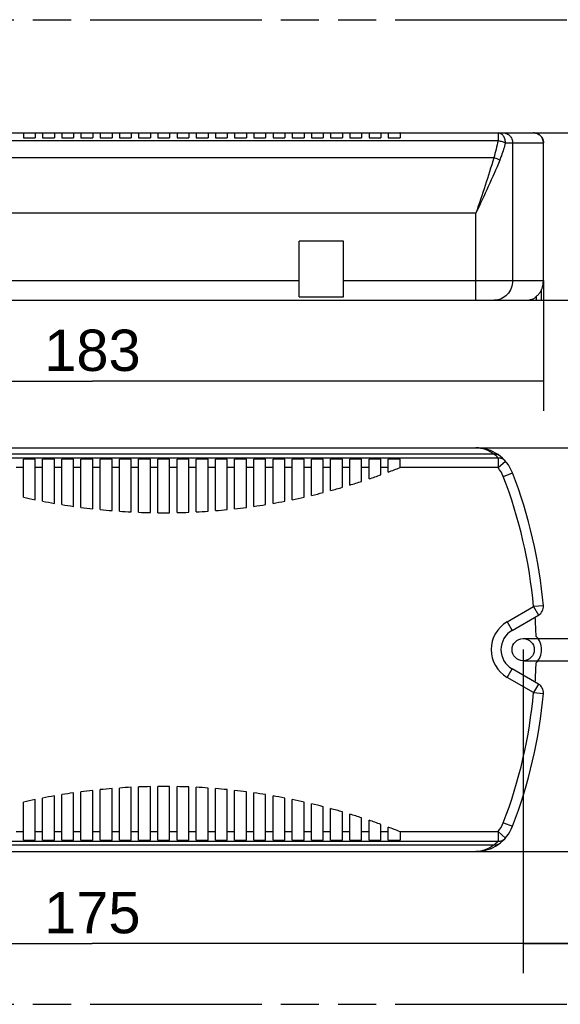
# Model space of a CAD drawing. Header units: millimetres. Extents: x 0 to 210, y 0 to 297.
# Tile 4 of 11: x 78 to 105, y 133 to 183. Entities that reach past the tile are written whole.
import ezdxf
from ezdxf.enums import TextEntityAlignment as Align

# ---------------------------------------------------------------- set-up
doc = ezdxf.new("R2010")
doc.units = ezdxf.units.MM
doc.header["$LTSCALE"] = 19.36
doc.linetypes.add('PHANTOM', pattern=[0.8, 0.45, -0.05, 0.1, -0.05, 0.1, -0.05])
doc.layers.get('0').update_dxf_attribs({"linetype": 'CONTINUOUS'})
for name, color, linetype in [('DEFAULT_3', 7, 'PHANTOM'), ('Z_AXIS', 7, 'CONTINUOUS'), ('Z_DIM_3D', 7, 'CONTINUOUS')]:
    doc.layers.add(name, color=color, linetype=linetype)
doc.styles.add('TEXTSTYLE_3', font='helveticaneueltw1g-ltcn.otf')
doc.styles.add('TEXTSTYLE_4', font='gdt', dxfattribs={"width": 0.7})
doc.dimstyles.new('DIMSTYLE_1', dxfattribs={"dimtxt": 2.1, "dimasz": 3.5, "dimexe": 1.5, "dimexo": 0, "dimgap": 0.525, "dimtad": 1, "dimdec": 1, "dimlfac": 4, "dimdsep": 46, "dimtxsty": 'TEXTSTYLE_3', "dimcen": 0.09, "dimclrt": 5, "dimadec": 0, "dimazin": 0, "dimtp": 0.1, "dimtm": 0.1, "dimtfac": 1, "dimtdec": 1, "dimtofl": 0, "dimtmove": 0, "dimatfit": 3, "dimfxl": 0, "dimtolj": 1, "dimarcsym": 0})
doc.dimstyles.new('DIMSTYLE_2', dxfattribs={"dimtxt": 2.1, "dimasz": 3.5, "dimexe": 1.5, "dimexo": 0, "dimgap": 0.525, "dimtad": 1, "dimdec": 1, "dimlfac": 4, "dimdsep": 46, "dimtxsty": 'TEXTSTYLE_3', "dimcen": 0.09, "dimclrt": 5, "dimadec": 0, "dimazin": 0, "dimtp": 0.3, "dimtm": 0.3, "dimtfac": 1, "dimtdec": 1, "dimtofl": 0, "dimtmove": 0, "dimatfit": 3, "dimfxl": 0, "dimtolj": 1, "dimarcsym": 0})
doc.dimstyles.new('DIMSTYLE_3', dxfattribs={"dimtxt": 2.1, "dimasz": 3.5, "dimexe": 1.5, "dimexo": 0, "dimgap": 0.525, "dimtad": 1, "dimdec": 1, "dimlfac": 4, "dimdsep": 46, "dimtxsty": 'TEXTSTYLE_3', "dimcen": 0.09, "dimclrt": 5, "dimadec": 0, "dimazin": 0, "dimtp": 0.5, "dimtm": 0.5, "dimtfac": 1, "dimtdec": 1, "dimtofl": 0, "dimtmove": 0, "dimatfit": 3, "dimfxl": 0, "dimtolj": 1, "dimarcsym": 0})
doc.dimstyles.new('DIMSTYLE_4', dxfattribs={"dimtxt": 2.1, "dimasz": 3.5, "dimexe": 1.5, "dimexo": 0, "dimgap": 0.525, "dimtad": 1, "dimdec": 0, "dimlfac": 4, "dimdsep": 46, "dimtxsty": 'TEXTSTYLE_3', "dimcen": 0.09, "dimclrt": 5, "dimadec": 0, "dimazin": 0, "dimtp": 0.5, "dimtm": 0.5, "dimtfac": 1, "dimtdec": 0, "dimtofl": 0, "dimtmove": 0, "dimatfit": 3, "dimfxl": 0, "dimtolj": 1, "dimarcsym": 0})

# ---------------------------------------------------------------- blocks, each defined once
blk = doc.blocks.new('*D2')
at = {"layer": 'Z_DIM_3D', "color": 2, "linetype": 'Continuous'}
for p, q in [((101.813, 176.93), (113.417, 176.93)), ((111.917, 176.93), (111.917, 172.68)), ((111.917, 168.43), (111.917, 172.68)), ((100.69, 168.43), (113.417, 168.43))]:
    blk.add_line(p, q, dxfattribs=at)
at = {"layer": 'Z_DIM_3D', "color": 5, "linetype": 'Continuous', "style": 'TEXTSTYLE_3'}
blk.add_text('34', height=2.1, rotation=90, dxfattribs=at).set_placement((111.392, 172.573), align=Align.CENTER)
blk = doc.blocks.new('_NONE')
blk = doc.blocks.new('*D3')
at = {"layer": 'Z_DIM_3D', "color": 2, "linetype": 'Continuous'}
for p, q in [((100.69, 160.942), (118.265, 160.942)), ((116.765, 160.942), (116.765, 150.692)), ((116.765, 140.442), (116.765, 150.692)), ((100.69, 140.442), (118.265, 140.442))]:
    blk.add_line(p, q, dxfattribs=at)
at = {"layer": 'Z_DIM_3D', "color": 5, "linetype": 'Continuous', "style": 'TEXTSTYLE_3'}
blk.add_text('82', height=2.1, rotation=90, dxfattribs=at).set_placement((116.24, 150.692), align=Align.CENTER)
blk = doc.blocks.new('*D4')
at = {"layer": 'Z_DIM_3D', "color": 2, "linetype": 'Continuous'}
for p, q in [((59.34, 150.692), (59.34, 134.262)), ((103.09, 150.692), (103.09, 134.262)), ((59.34, 135.762), (54.34, 135.762)), ((54.34, 135.762), (81.215, 135.762)), ((108.09, 135.762), (81.215, 135.762)), ((103.09, 135.762), (108.09, 135.762))]:
    blk.add_line(p, q, dxfattribs=at)
at = {"layer": 'Z_DIM_3D', "color": 5, "linetype": 'Continuous', "style": 'TEXTSTYLE_3'}
blk.add_text('175', height=2.1, dxfattribs=at).set_placement((81.215, 136.287), align=Align.CENTER)
blk = doc.blocks.new('*D5')
at = {"layer": 'Z_DIM_3D', "color": 2, "linetype": 'Continuous'}
for p, q in [((58.329, 169.43), (58.329, 162.817)), ((104.116, 169.43), (104.116, 162.817)), ((58.329, 164.317), (81.222, 164.317)), ((104.116, 164.317), (81.222, 164.317))]:
    blk.add_line(p, q, dxfattribs=at)
at = {"layer": 'Z_DIM_3D', "color": 5, "linetype": 'Continuous', "style": 'TEXTSTYLE_3'}
blk.add_text('183', height=2.1, dxfattribs=at).set_placement((81.222, 164.842), align=Align.CENTER)
blk = doc.blocks.new('*D6')
at = {"layer": 'Z_DIM_3D', "color": 2, "linetype": 'Continuous'}
for p, q in [((108.281, 150.692), (108.281, 159.008)), ((103.09, 151.255), (109.781, 151.255)), ((108.281, 151.255), (108.281, 150.692)), ((108.281, 150.13), (108.281, 150.692)), ((103.09, 150.13), (109.781, 150.13))]:
    blk.add_line(p, q, dxfattribs=at)
at = {"layer": 'Z_DIM_3D', "color": 5, "linetype": 'Continuous'}
for s, style, p in [('4.5', 'TEXTSTYLE_3', (107.756, 155.482)), ('n', 'TEXTSTYLE_4', (107.756, 152.682))]:
    blk.add_text(s, height=2.1, rotation=90, dxfattribs=dict(at, style=style)).set_placement(p)
blk = doc.blocks.new('*D7')
at = {"layer": 'Z_DIM_3D', "color": 2, "linetype": 'Continuous'}
for p, q in [((103.09, 150.692), (103.093, 150.692)), ((110.468, 150.692), (113.417, 150.692)), ((111.917, 150.692), (111.917, 145.567)), ((111.917, 140.442), (111.917, 145.567)), ((100.69, 140.442), (113.417, 140.442))]:
    blk.add_line(p, q, dxfattribs=at)
at = {"layer": 'Z_DIM_3D', "color": 5, "linetype": 'Continuous', "style": 'TEXTSTYLE_3'}
blk.add_text('41', height=2.1, rotation=90, dxfattribs=at).set_placement((111.392, 145.567), align=Align.CENTER)

msp = doc.modelspace()

# ---------------------------------------------------------------- linework, layer by layer
at = {"color": 9, "linetype": 'Continuous'}
for p, q in [((66.532, 176.543), (101.814, 176.543)), ((101.813, 176.93), (101.813, 176.543)), ((102.19, 176.43), (104.118, 176.43)), ((102.549, 176.43), (102.549, 169.43)), ((104.116, 169.43), (104.116, 176.43)), ((100.69, 168.43), (100.69, 172.853)), ((72.09, 169.43), (91.715, 169.43)), ((93.965, 169.43), (104.118, 169.43)), ((101.814, 160.419), (66.532, 160.419)), ((101.813, 160.419), (101.813, 159.932)), ((101.813, 159.932), (102.19, 160.261)), ((102.083, 159.486), (102.549, 159.665)), ((102.276, 152.101), (103.617, 152.876)), ((104.116, 152.92), (103.618, 152.876)), ((103.618, 152.876), (103.868, 152.443)), ((102.276, 152.101), (102.526, 151.668)), ((102.276, 149.283), (102.526, 149.716)), ((103.617, 148.509), (102.276, 149.283)), ((103.868, 148.942), (103.618, 148.509)), ((103.618, 148.509), (104.116, 148.464)), ((102.083, 141.899), (102.549, 141.719)), ((102.19, 141.123), (101.813, 141.452)), ((101.813, 141.452), (101.813, 140.965)), ((66.532, 140.965), (101.814, 140.965))]:
    msp.add_line(p, q, dxfattribs=at)
at = {"color": 7, "linetype": 'Continuous'}
for p, q in [((101.813, 176.93), (103.617, 176.93)), ((104.118, 169.43), (104.118, 176.43)), ((93.965, 171.43), (91.715, 171.43)), ((91.715, 168.604), (91.715, 171.43)), ((93.965, 168.604), (93.965, 171.43)), ((104.086, 169.18), (104.102, 169.251)), ((104.101, 169.249), (104.112, 169.327)), ((104.112, 169.324), (104.117, 169.404)), ((104.117, 169.4), (104.118, 169.43)), ((91.715, 168.604), (93.965, 168.604)), ((60.814, 168.43), (101.616, 168.43)), ((102.526, 151.668), (103.868, 152.443)), ((103.868, 148.942), (102.526, 149.716))]:
    msp.add_line(p, q, dxfattribs=at)
for centre, radius, start, end in [((103.618, 176.43), 0.5, 0, 90), ((100.69, 158.95), 1.992, 21.0339, 90), ((79.215, 150.692), 25, 5.113, 21.0339), ((103.618, 152.876), 0.5, 300, 5.113), ((103.09, 150.692), 1.127, 120, 240), ((103.618, 148.509), 0.5, 354.887, 60), ((79.215, 150.692), 25, 338.9661, 354.887), ((100.69, 142.434), 1.992, 270, 338.9661)]:
    msp.add_arc(centre, radius, start, end, dxfattribs=at)
at = {"color": 9, "linetype": 'Continuous'}
for centre, radius, start, end in [((103.617, 176.434), 0.496, 84.3386, 89.9937), ((100.689, 159.436), 1.494, 41.1669, 52.5484), ((100.69, 158.95), 1.492, 21.0339, 41.1491), ((79.215, 150.692), 24.5, 5.113, 21.0339), ((103.09, 150.692), 1.627, 120, 240), ((79.215, 150.692), 24.5, 338.9661, 354.887), ((100.69, 142.434), 1.492, 318.8527, 338.9661), ((100.681, 141.957), 1.505, 307.4882, 318.7874)]:
    msp.add_arc(centre, radius, start, end, dxfattribs=at)
msp.add_open_spline([(101.814, 176.543), (101.754, 176.247), (101.684, 175.954), (101.597, 175.665)], degree=3, dxfattribs=at)
for points, knots in [([(102.19, 176.43), (102.19, 176.495), (102.172, 176.621), (102.092, 176.785), (101.969, 176.901), (101.863, 176.93), (101.813, 176.93)], [0, 0, 0, 0, 0.281466, 0.545635, 0.783203, 1, 1, 1, 1]), ([(101.813, 176.543), (101.849, 176.535), (101.919, 176.521), (102.019, 176.494), (102.109, 176.464), (102.165, 176.443), (102.19, 176.43)], [0, 0, 0, 0, 0.276596, 0.543229, 0.78793, 1, 1, 1, 1]), ([(102.083, 176.93), (102.143, 176.93), (102.268, 176.904), (102.423, 176.791), (102.525, 176.625), (102.549, 176.495), (102.549, 176.43)], [0, 0, 0, 0, 0.24199, 0.488748, 0.742095, 1, 1, 1, 1]), ([(103.666, 176.928), (103.727, 176.922), (103.847, 176.887), (103.995, 176.774), (104.093, 176.614), (104.116, 176.491), (104.116, 176.43)], [0, 0, 0, 0, 0.249567, 0.499394, 0.749575, 1, 1, 1, 1]), ([(102.19, 176.43), (102.13, 176.207), (102.04, 175.912), (101.93, 175.624), (101.901, 175.553)], [0, 0, 0, 0, 0.749638, 1, 1, 1, 1]), ([(101.597, 175.665), (101.461, 175.195), (101.165, 174.255), (100.849, 173.322), (100.69, 172.853)], [0, 0, 0, 0, 0.497029, 1, 1, 1, 1]), ([(101.901, 175.553), (101.719, 175.099), (101.322, 174.196), (100.902, 173.304), (100.69, 172.853)], [0, 0, 0, 0, 0.495144, 1, 1, 1, 1]), ([(101.901, 175.553), (101.879, 175.563), (101.78, 175.607), (101.677, 175.642), (101.597, 175.665)], [0, 0, 0, 0, 0.228988, 1, 1, 1, 1]), ([(102.549, 169.43), (102.549, 169.301), (102.502, 169.041), (102.297, 168.709), (101.986, 168.484), (101.738, 168.43), (101.616, 168.43)], [0, 0, 0, 0, 0.257903, 0.511252, 0.758011, 1, 1, 1, 1]), ([(100.69, 160.942), (100.849, 160.942), (101.177, 160.887), (101.468, 160.725), (101.597, 160.622)], [0, 0, 0, 0, 0.490103, 1, 1, 1, 1]), ([(101.901, 160.532), (101.859, 160.564), (101.761, 160.614), (101.651, 160.625), (101.597, 160.622)], [0, 0, 0, 0, 0.49623, 1, 1, 1, 1]), ([(102.19, 160.261), (102.144, 160.313), (102.027, 160.398), (101.884, 160.422), (101.813, 160.419)], [0, 0, 0, 0, 0.496254, 1, 1, 1, 1]), ([(101.813, 140.965), (101.884, 140.962), (102.027, 140.987), (102.144, 141.071), (102.19, 141.123)], [0, 0, 0, 0, 0.503746, 1, 1, 1, 1]), ([(101.597, 140.763), (101.468, 140.659), (101.177, 140.497), (100.849, 140.442), (100.69, 140.442)], [0, 0, 0, 0, 0.509897, 1, 1, 1, 1]), ([(101.901, 140.853), (101.859, 140.82), (101.761, 140.771), (101.651, 140.759), (101.597, 140.763)], [0, 0, 0, 0, 0.496231, 1, 1, 1, 1])]:
    msp.add_open_spline(points, degree=3, knots=knots, dxfattribs=at)
at = {"layer": 'DEFAULT_3', "color": 91, "linetype": 'PHANTOM', "true_color": 0x80ff80}
for p, q in [((50.129, 182.68), (150.129, 182.68)), ((50.129, 132.68), (150.129, 132.68))]:
    msp.add_line(p, q, dxfattribs=at)
at = {"layer": 'Z_AXIS', "color": 7, "linetype": 'Continuous'}
for p, q in [((66.51, 176.93), (101.813, 176.93)), ((77.715, 176.93), (77.715, 176.68)), ((77.715, 176.68), (78.315, 176.68)), ((78.315, 176.93), (78.315, 176.68)), ((78.69, 176.93), (78.69, 176.68)), ((78.69, 176.68), (79.29, 176.68)), ((79.29, 176.93), (79.29, 176.68)), ((79.665, 176.93), (79.665, 176.68)), ((79.665, 176.68), (80.265, 176.68)), ((80.265, 176.93), (80.265, 176.68)), ((80.64, 176.93), (80.64, 176.68)), ((80.64, 176.68), (81.24, 176.68)), ((81.24, 176.93), (81.24, 176.68)), ((81.615, 176.93), (81.615, 176.68)), ((81.615, 176.68), (82.215, 176.68)), ((82.215, 176.93), (82.215, 176.68)), ((82.59, 176.93), (82.59, 176.68)), ((82.59, 176.68), (83.19, 176.68)), ((83.19, 176.93), (83.19, 176.68)), ((83.565, 176.93), (83.565, 176.68)), ((83.565, 176.68), (84.165, 176.68)), ((84.165, 176.93), (84.165, 176.68)), ((84.54, 176.93), (84.54, 176.68)), ((84.54, 176.68), (85.14, 176.68)), ((85.14, 176.93), (85.14, 176.68)), ((85.515, 176.93), (85.515, 176.68)), ((85.515, 176.68), (86.115, 176.68)), ((86.115, 176.93), (86.115, 176.68)), ((86.49, 176.93), (86.49, 176.68)), ((86.49, 176.68), (87.09, 176.68)), ((87.09, 176.93), (87.09, 176.68)), ((87.465, 176.93), (87.465, 176.68)), ((87.465, 176.68), (88.065, 176.68)), ((88.065, 176.93), (88.065, 176.68)), ((88.44, 176.93), (88.44, 176.68)), ((88.44, 176.68), (89.04, 176.68)), ((89.04, 176.93), (89.04, 176.68)), ((89.415, 176.93), (89.415, 176.68)), ((89.415, 176.68), (90.015, 176.68)), ((90.015, 176.93), (90.015, 176.68)), ((90.39, 176.93), (90.39, 176.68)), ((90.39, 176.68), (90.99, 176.68)), ((90.99, 176.93), (90.99, 176.68)), ((91.365, 176.93), (91.365, 176.68)), ((91.365, 176.68), (91.965, 176.68)), ((91.965, 176.93), (91.965, 176.68)), ((92.34, 176.93), (92.34, 176.68)), ((92.34, 176.68), (92.94, 176.68)), ((92.94, 176.93), (92.94, 176.68)), ((93.315, 176.93), (93.315, 176.68)), ((93.315, 176.68), (93.915, 176.68)), ((93.915, 176.93), (93.915, 176.68)), ((94.29, 176.93), (94.29, 176.68)), ((94.29, 176.68), (94.89, 176.68)), ((94.89, 176.93), (94.89, 176.68)), ((95.265, 176.93), (95.265, 176.68)), ((95.265, 176.68), (95.865, 176.68)), ((95.865, 176.93), (95.865, 176.68)), ((96.24, 176.93), (96.24, 176.68)), ((96.24, 176.68), (96.84, 176.68)), ((96.84, 176.93), (96.84, 176.68)), ((104.085, 169.18), (104.086, 169.18)), ((103.7, 168.589), (103.747, 168.589)), ((103.747, 168.622), (103.747, 168.43)), ((104.028, 168.43), (104.028, 168.971)), ((101.616, 168.43), (104.028, 168.43)), ((61.748, 160.942), (100.69, 160.942)), ((77.715, 158.433), (77.715, 160.365)), ((78.315, 160.365), (77.715, 160.365)), ((78.315, 158.304), (78.315, 160.365)), ((78.69, 158.229), (78.69, 160.365)), ((79.29, 160.365), (78.69, 160.365)), ((79.29, 158.12), (79.29, 160.365)), ((79.665, 158.057), (79.665, 160.365)), ((80.265, 160.365), (79.665, 160.365)), ((80.265, 157.966), (80.265, 160.365)), ((80.64, 157.915), (80.64, 160.365)), ((81.24, 160.365), (80.64, 160.365)), ((81.24, 157.842), (81.24, 160.365)), ((81.615, 157.803), (81.615, 160.365)), ((82.215, 160.365), (81.615, 160.365)), ((82.215, 157.748), (82.215, 160.365)), ((82.59, 157.72), (82.59, 160.365)), ((83.19, 160.365), (82.59, 160.365)), ((83.19, 157.684), (83.19, 160.365)), ((83.565, 157.667), (83.565, 160.365)), ((84.165, 160.365), (83.565, 160.365)), ((84.165, 157.649), (84.165, 160.365)), ((84.54, 157.644), (84.54, 160.365)), ((85.14, 160.365), (84.54, 160.365)), ((85.14, 157.644), (85.14, 160.365)), ((85.515, 157.649), (85.515, 160.365)), ((86.115, 160.365), (85.515, 160.365)), ((86.115, 157.667), (86.115, 160.365)), ((86.49, 157.684), (86.49, 160.365)), ((87.09, 160.365), (86.49, 160.365)), ((87.09, 157.72), (87.09, 160.365)), ((87.465, 157.748), (87.465, 160.365)), ((88.065, 160.365), (87.465, 160.365)), ((88.065, 157.803), (88.065, 160.365)), ((89.04, 160.365), (88.44, 160.365)), ((88.44, 157.842), (88.44, 160.365)), ((89.04, 157.915), (89.04, 160.365)), ((90.015, 160.365), (89.415, 160.365)), ((89.415, 157.966), (89.415, 160.365)), ((90.015, 158.057), (90.015, 160.365)), ((90.99, 160.365), (90.39, 160.365)), ((90.39, 158.12), (90.39, 160.365)), ((90.99, 158.229), (90.99, 160.365)), ((91.965, 160.365), (91.365, 160.365)), ((91.365, 158.304), (91.365, 160.365)), ((91.965, 158.433), (91.965, 160.365)), ((92.94, 160.365), (92.34, 160.365)), ((92.34, 158.519), (92.34, 160.365)), ((92.94, 158.668), (92.94, 160.365)), ((93.915, 160.365), (93.315, 160.365)), ((93.315, 158.767), (93.315, 160.365)), ((93.915, 158.935), (93.915, 160.365)), ((94.89, 160.365), (94.29, 160.365)), ((94.29, 159.046), (94.29, 160.365)), ((94.89, 159.235), (94.89, 160.365)), ((95.865, 160.365), (95.265, 160.365)), ((95.265, 159.36), (95.265, 160.365)), ((95.865, 159.569), (95.865, 160.365)), ((96.84, 160.365), (96.24, 160.365)), ((96.24, 159.707), (96.24, 160.365)), ((96.84, 159.939), (96.84, 160.365)), ((81.24, 141.019), (81.24, 143.542)), ((81.615, 141.019), (81.615, 143.582)), ((82.215, 141.019), (82.215, 143.636)), ((82.59, 141.019), (82.59, 143.664)), ((83.19, 141.019), (83.19, 143.7)), ((83.565, 141.019), (83.565, 143.717)), ((84.165, 141.019), (84.165, 143.735)), ((84.54, 141.019), (84.54, 143.741)), ((85.14, 141.019), (85.14, 143.741)), ((85.515, 141.019), (85.515, 143.735)), ((86.115, 141.019), (86.115, 143.717)), ((86.49, 141.019), (86.49, 143.7)), ((87.09, 141.019), (87.09, 143.664)), ((87.465, 141.019), (87.465, 143.636)), ((88.065, 141.019), (88.065, 143.582)), ((88.44, 141.019), (88.44, 143.542)), ((78.315, 141.019), (78.315, 143.081)), ((78.69, 141.019), (78.69, 143.155)), ((79.29, 141.019), (79.29, 143.265)), ((79.665, 141.019), (79.665, 143.328)), ((80.265, 141.019), (80.265, 143.419)), ((80.64, 141.019), (80.64, 143.47)), ((89.04, 141.019), (89.04, 143.47)), ((89.415, 141.019), (89.415, 143.419)), ((90.015, 141.019), (90.015, 143.328)), ((90.39, 141.019), (90.39, 143.265)), ((90.99, 141.019), (90.99, 143.155)), ((91.365, 141.019), (91.365, 143.081)), ((77.715, 141.019), (77.715, 142.952)), ((91.965, 141.019), (91.965, 142.952)), ((92.34, 141.019), (92.34, 142.865)), ((92.94, 141.019), (92.94, 142.717)), ((93.315, 141.019), (93.315, 142.618)), ((93.915, 141.019), (93.915, 142.45)), ((94.29, 141.019), (94.29, 142.338)), ((94.89, 141.019), (94.89, 142.149)), ((95.265, 141.019), (95.265, 142.025)), ((95.865, 141.019), (95.865, 141.815)), ((96.24, 141.019), (96.24, 141.677)), ((77.715, 141.019), (78.315, 141.019)), ((78.69, 141.019), (79.29, 141.019)), ((79.665, 141.019), (80.265, 141.019)), ((80.64, 141.019), (81.24, 141.019)), ((81.615, 141.019), (82.215, 141.019)), ((82.59, 141.019), (83.19, 141.019)), ((83.565, 141.019), (84.165, 141.019)), ((84.54, 141.019), (85.14, 141.019)), ((85.515, 141.019), (86.115, 141.019)), ((86.49, 141.019), (87.09, 141.019)), ((87.465, 141.019), (88.065, 141.019)), ((88.44, 141.019), (89.04, 141.019)), ((89.415, 141.019), (90.015, 141.019)), ((90.39, 141.019), (90.99, 141.019)), ((91.365, 141.019), (91.965, 141.019)), ((92.34, 141.019), (92.94, 141.019)), ((93.315, 141.019), (93.915, 141.019)), ((94.29, 141.019), (94.89, 141.019)), ((95.265, 141.019), (95.865, 141.019)), ((96.24, 141.019), (96.84, 141.019)), ((96.84, 141.446), (96.84, 141.019)), ((61.748, 140.442), (100.69, 140.442))]:
    msp.add_line(p, q, dxfattribs=at)
at = {"layer": 'Z_AXIS', "color": 9, "linetype": 'Continuous'}
for p, q in [((101.597, 175.665), (63.369, 175.665)), ((100.69, 172.853), (63.054, 172.853)), ((101.597, 160.622), (63.369, 160.622)), ((77.715, 159.932), (77.34, 159.932)), ((78.69, 159.932), (78.315, 159.932)), ((79.665, 159.932), (79.29, 159.932)), ((80.64, 159.932), (80.265, 159.932)), ((81.615, 159.932), (81.24, 159.932)), ((82.59, 159.932), (82.215, 159.932)), ((83.565, 159.932), (83.19, 159.932)), ((84.54, 159.932), (84.165, 159.932)), ((85.515, 159.932), (85.14, 159.932)), ((86.49, 159.932), (86.115, 159.932)), ((87.465, 159.932), (87.09, 159.932)), ((88.44, 159.932), (88.065, 159.932)), ((89.415, 159.932), (89.04, 159.932)), ((90.39, 159.932), (90.015, 159.932)), ((91.365, 159.932), (90.99, 159.932)), ((92.34, 159.932), (91.965, 159.932)), ((93.315, 159.932), (92.94, 159.932)), ((94.29, 159.932), (93.915, 159.932)), ((95.265, 159.932), (94.89, 159.932)), ((96.24, 159.932), (95.865, 159.932)), ((101.813, 159.932), (96.823, 159.932)), ((77.34, 141.452), (77.715, 141.452)), ((78.315, 141.452), (78.69, 141.452)), ((79.29, 141.452), (79.665, 141.452)), ((80.265, 141.452), (80.64, 141.452)), ((81.24, 141.452), (81.615, 141.452)), ((82.215, 141.452), (82.59, 141.452)), ((83.19, 141.452), (83.565, 141.452)), ((84.165, 141.452), (84.54, 141.452)), ((85.14, 141.452), (85.515, 141.452)), ((86.115, 141.452), (86.49, 141.452)), ((87.09, 141.452), (87.465, 141.452)), ((88.065, 141.452), (88.44, 141.452)), ((89.04, 141.452), (89.415, 141.452)), ((90.015, 141.452), (90.39, 141.452)), ((90.99, 141.452), (91.365, 141.452)), ((91.965, 141.452), (92.34, 141.452)), ((92.94, 141.452), (93.315, 141.452)), ((93.915, 141.452), (94.29, 141.452)), ((94.89, 141.452), (95.265, 141.452)), ((95.865, 141.452), (96.24, 141.452)), ((96.823, 141.452), (101.813, 141.452)), ((101.597, 140.763), (63.369, 140.763))]:
    msp.add_line(p, q, dxfattribs=at)
at = {"layer": 'Z_AXIS', "color": 7, "linetype": 'Continuous'}
msp.add_circle((103.09, 150.692), 0.562, dxfattribs=at)
for centre, radius, start, end in [((96.823, 173.76), 3.17, 89.6932, 90.0001), ((103.208, 169.423), 0.993, 270.0034, 300.5446), ((103.165, 169.392), 0.965, 303.6841, 311.4581), ((103.207, 169.425), 0.995, 300.536, 302.8318), ((84.84, 190.142), 32.5, 288.7095, 289.83), ((84.84, 190.142), 32.5, 290.5344, 291.6682), ((84.84, 190.142), 32.5, 286.904, 288.0129), ((84.84, 190.142), 32.5, 283.3424, 284.432), ((84.84, 190.142), 32.5, 285.1157, 286.2143), ((84.84, 190.142), 32.5, 257.3361, 258.4181), ((84.84, 190.142), 32.5, 259.0921, 260.1675), ((84.84, 190.142), 32.5, 260.8377, 261.9076), ((84.84, 190.142), 32.5, 278.0924, 279.1623), ((84.84, 190.142), 32.5, 279.8325, 280.9079), ((84.84, 190.142), 32.5, 281.5819, 282.6639), ((84.84, 190.142), 32.5, 262.5749, 263.6403), ((84.84, 190.142), 32.5, 264.3051, 265.3672), ((84.84, 190.142), 32.5, 266.0302, 267.0899), ((84.84, 190.142), 32.5, 267.7517, 268.8099), ((84.84, 190.142), 32.5, 269.4711, 270.5289), ((84.84, 190.142), 32.5, 271.1901, 272.2483), ((84.84, 190.142), 32.5, 272.9101, 273.9698), ((84.84, 190.142), 32.5, 274.6328, 275.6949), ((84.84, 190.142), 32.5, 276.3597, 277.4251), ((79.215, 150.692), 24.541, 1.5627, 3.8637), ((103.09, 150.692), 0.938, 314.4487, 45.5513), ((79.215, 150.692), 24.541, 356.1363, 358.4373), ((84.84, 111.242), 32.5, 96.3597, 97.4251), ((84.84, 111.242), 32.5, 94.6328, 95.6949), ((84.84, 111.242), 32.5, 92.9101, 93.9698), ((84.84, 111.242), 32.5, 91.1901, 92.2483), ((84.84, 111.242), 32.5, 89.4711, 90.5289), ((84.84, 111.242), 32.5, 87.7517, 88.8099), ((84.84, 111.242), 32.5, 86.0302, 87.0899), ((84.84, 111.242), 32.5, 84.3051, 85.3672), ((84.84, 111.242), 32.5, 82.5749, 83.6403), ((84.84, 111.242), 32.5, 101.5819, 102.6639), ((84.84, 111.242), 32.5, 99.8325, 100.9079), ((84.84, 111.242), 32.5, 98.0924, 99.1623), ((84.84, 111.242), 32.5, 80.8377, 81.9076), ((84.84, 111.242), 32.5, 79.0921, 80.1675), ((84.84, 111.242), 32.5, 77.3361, 78.4181), ((84.84, 111.242), 32.5, 75.568, 76.6576), ((84.84, 111.242), 32.5, 73.7857, 74.8843), ((84.84, 111.242), 32.5, 71.9871, 73.096), ((84.84, 111.242), 32.5, 70.17, 71.2905), ((84.84, 111.242), 32.5, 68.3318, 69.4656)]:
    msp.add_arc(centre, radius, start, end, dxfattribs=at)
at = {"layer": 'Z_AXIS', "color": 9, "linetype": 'Continuous'}
msp.add_arc((103.088, 169.431), 1.028, 345.9023, 359.9788, dxfattribs=at)
at = {"layer": 'Z_AXIS', "color": 7, "linetype": 'Continuous'}
for points, knots in [([(103.804, 168.669), (103.846, 168.706), (103.922, 168.787), (103.995, 168.901), (104.039, 168.994), (104.063, 169.06), (104.078, 169.113), (104.084, 169.15), (104.087, 169.166), (104.086, 169.173)], [0, 0, 0, 0, 0.28782, 0.558297, 0.686493, 0.808274, 0.918917, 0.965664, 1, 1, 1, 1]), ([(104.086, 169.173), (104.086, 169.174), (104.086, 169.176), (104.086, 169.18), (104.085, 169.18)], [0, 0, 0, 0, 0.400506, 1, 1, 1, 1])]:
    msp.add_open_spline(points, degree=3, knots=knots, dxfattribs=at)

# ---------------------------------------------------------------- dimensions: what is measured, and where the dimension line sits
at = {"layer": 'Z_DIM_3D', "color": 2, "linetype": 'Continuous'}
for base, p1, p2, angle, dimstyle, picture, middle in [((111.917, 168.43), (101.813, 176.93), (100.69, 168.43), 270, 'DIMSTYLE_2', '*D2', (111.917, 172.573)), ((116.765, 140.442), (100.69, 160.942), (100.69, 140.442), 270, 'DIMSTYLE_2', '*D3', (116.765, 150.692)), ((59.34, 135.762), (103.09, 150.692), (59.34, 150.692), 180, 'DIMSTYLE_3', '*D4', (81.215, 135.762)), ((111.917, 150.692), (100.69, 140.442), (103.09, 150.692), 90, 'DIMSTYLE_2', '*D7', (111.917, 145.567))]:
    dim = msp.add_linear_dim(base=base, p1=p1, p2=p2, angle=angle, dimstyle=dimstyle, override={"dimblk1": 'NONE', "dimblk2": 'NONE', "dimsah": 1}, dxfattribs=at)
    dim.commit()
    dim.dimension.update_dxf_attribs({"geometry": picture, "text_midpoint": middle, "dimtype": 160})
dim = msp.add_linear_dim(base=(104.116, 164.317), p1=(58.329, 169.43), p2=(104.116, 169.43), dimstyle='DIMSTYLE_4', override={"dimblk1": 'NONE', "dimblk2": 'NONE', "dimsah": 1}, dxfattribs=at)
dim.commit()
dim.dimension.update_dxf_attribs({"geometry": '*D5', "text_midpoint": (81.222, 164.317), "dimtype": 160})
dim = msp.add_linear_dim(base=(108.281, 150.13), p1=(103.09, 151.255), p2=(103.09, 150.13), angle=270, text='%%c<>', dimstyle='DIMSTYLE_1', override={"dimblk1": 'NONE', "dimblk2": 'NONE', "dimsah": 1}, dxfattribs=at)
dim.commit()
dim.dimension.update_dxf_attribs({"geometry": '*D6', "text_midpoint": (108.281, 155.845), "dimtype": 160})

doc.saveas('drawing.dxf')
